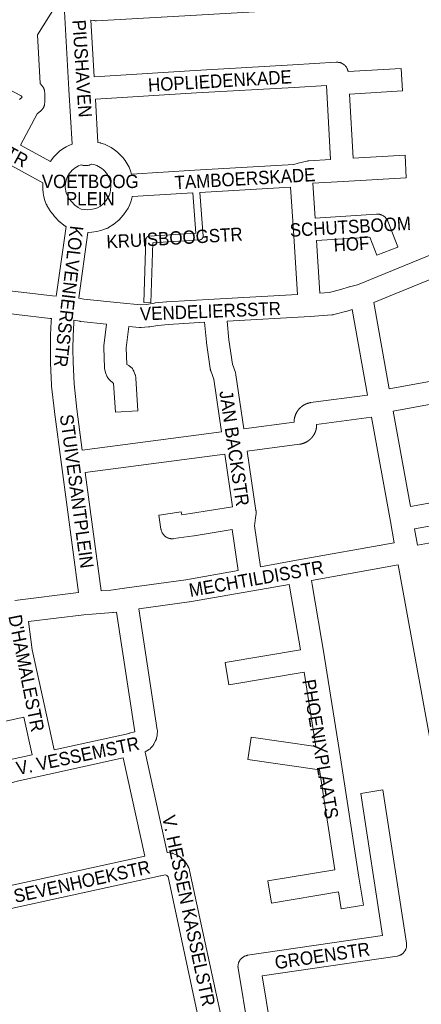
# Paper-space layout 'Layout1' of a CAD drawing. Header units: metres. Extents: x 123097 to 144122, y 392739 to 407589.
# Tile 194 of 256: x 134541 to 134773, y 395418 to 395987. Entities that reach past the tile are written whole.
import ezdxf
from ezdxf.enums import TextEntityAlignment as Align

# ---------------------------------------------------------------- set-up
doc = ezdxf.new("R2010")
doc.units = ezdxf.units.M
doc.header["$MEASUREMENT"] = 0
for name, color, linetype, lineweight in [('gs-anno-wegen algemeen tekst', 7, 'Continuous', 0), ('gs-knt-aanvullende hoofdweg', 7, 'Continuous', 0), ('gs-knt-paden', 7, 'Continuous', 0), ('gs-knt-wegen algemeen', 7, 'Continuous', 0)]:
    doc.layers.add(name, color=color, linetype=linetype, lineweight=lineweight)
doc.styles.add('Style-Arial', font='arial.ttf')

psp = doc.layouts.get("Layout1")

# ---------------------------------------------------------------- linework, layer by layer
at = {"layer": 'gs-knt-aanvullende hoofdweg', "color": 7, "linetype": 'Continuous', "flags": 128}
for points in [[(134957.747, 396003.914), (134952.966, 396005.13), (134947.715, 396006.228), (134939.765, 396006.52), (134927.221, 396006.205), (134761.44, 395996.406), (134761.43, 395996.406), (134760.469, 395996.35), (134760.46, 395996.35), (134622.638, 395988.373), (134622.598, 395988.37), (134585.082, 395986.398), (134584.738, 395986.388), (134584.393, 395986.394), (134584.049, 395986.415), (134583.706, 395986.453), (134581.928, 395986.687), (134583.808, 395953.983)], [(134571.002, 395915.034), (134569.188, 395946.585), (134566.591, 395991.773)], [(134584.555, 395940.985), (134585.988, 395916.064)], [(134582.278, 395903.535), (134582.07, 395903.428), (134581.735, 395903.276), (134581.392, 395903.14), (134581.043, 395903.022), (134580.688, 395902.921), (134580.329, 395902.837), (134579.967, 395902.771), (134579.601, 395902.723), (134579.234, 395902.692), (134578.866, 395902.68), (134578.497, 395902.686), (134578.129, 395902.71), (134577.763, 395902.752), (134577.399, 395902.812), (134577.039, 395902.89), (134576.683, 395902.986), (134576.332, 395903.098), (134576.304, 395903.109)]]:
    psp.add_lwpolyline(points, dxfattribs=at)
at = {"layer": 'gs-knt-paden', "color": 7, "linetype": 'Continuous', "flags": 128}
psp.add_lwpolyline([(134644.875, 395887.121), (134646.74, 395861.992), (134646.745, 395861.896), (134646.745, 395861.8), (134646.741, 395861.704), (134646.732, 395861.608), (134646.719, 395861.512), (134646.701, 395861.418), (134646.678, 395861.325), (134646.651, 395861.232), (134646.62, 395861.141), (134646.584, 395861.052), (134646.544, 395860.965), (134646.5, 395860.879), (134646.452, 395860.796), (134646.4, 395860.715), (134646.344, 395860.637), (134646.284, 395860.561), (134646.221, 395860.489), (134646.155, 395860.419), (134646.085, 395860.353), (134646.012, 395860.29), (134645.936, 395860.231), (134645.858, 395860.175), (134645.777, 395860.123), (134645.693, 395860.076), (134645.608, 395860.032), (134645.52, 395859.992), (134645.431, 395859.957), (134645.34, 395859.926), (134645.247, 395859.899), (134645.154, 395859.877), (134645.059, 395859.859), (134644.964, 395859.846), (134644.868, 395859.837), (134617.68, 395858.048), (134616.488, 395823.427, -0.3853863), (134616.478, 395823.418), (134612.479, 395823.556, -0.3853936), (134612.47, 395823.566), (134613.725, 395860.003), (134613.731, 395860.102), (134613.742, 395860.2), (134613.757, 395860.297), (134613.777, 395860.393), (134613.802, 395860.489), (134613.832, 395860.583), (134613.866, 395860.675), (134613.904, 395860.766), (134613.947, 395860.854), (134613.994, 395860.941), (134614.046, 395861.025), (134614.101, 395861.106), (134614.161, 395861.185), (134614.224, 395861.26), (134614.291, 395861.333), (134614.361, 395861.402), (134614.435, 395861.467), (134614.511, 395861.529), (134614.591, 395861.587), (134614.673, 395861.641), (134614.758, 395861.691), (134614.845, 395861.737), (134614.935, 395861.778), (134615.026, 395861.815), (134615.119, 395861.848), (134615.214, 395861.875), (134615.309, 395861.899), (134615.406, 395861.917), (134615.504, 395861.931), (134615.602, 395861.94), (134642.581, 395863.716), (134640.863, 395886.881)], format="xyb", dxfattribs=at)
at = {"layer": 'gs-knt-wegen algemeen', "color": 7, "linetype": 'Continuous', "flags": 128}
for points in [[(134561.916, 395995.319), (134551.087, 395978.301), (134552.637, 395950.071), (134553.618, 395948.949), (134553.817, 395948.71), (134554.005, 395948.461), (134554.18, 395948.203), (134554.344, 395947.938), (134554.494, 395947.665), (134554.631, 395947.385), (134554.754, 395947.098), (134554.864, 395946.807), (134554.959, 395946.51), (134555.04, 395946.209), (134555.107, 395945.904), (134555.159, 395945.597), (134555.196, 395945.288), (134555.219, 395944.977), (134555.226, 395944.665), (134555.226, 395939.215), (134555.219, 395938.904), (134555.196, 395938.594), (134555.159, 395938.285), (134555.108, 395937.978), (134555.041, 395937.674), (134554.96, 395937.374), (134554.865, 395937.077), (134554.756, 395936.786), (134554.633, 395936.5), (134554.496, 395936.221), (134554.347, 395935.948), (134554.184, 395935.682), (134554.009, 395935.425), (134553.822, 395935.177), (134553.623, 395934.937), (134553.413, 395934.708), (134553.193, 395934.489), (134552.962, 395934.28), (134550.957, 395932.555), (134541.186, 395914.503), (134558.541, 395905.113)], [(134583.808, 395953.983), (134642.2, 395957.63), (134642.235, 395957.632), (134698.557, 395960.845), (134723.714, 395962.384), (134724.024, 395962.395), (134724.334, 395962.392), (134724.644, 395962.374), (134724.953, 395962.341), (134725.26, 395962.294), (134725.564, 395962.232), (134725.865, 395962.155), (134726.162, 395962.064), (134726.455, 395961.959), (134726.742, 395961.841), (134727.023, 395961.709), (134727.297, 395961.563), (134727.564, 395961.405), (134727.824, 395961.234), (134728.074, 395961.051), (134728.316, 395960.856), (134728.548, 395960.649), (134728.77, 395960.432), (134728.982, 395960.205), (134729.182, 395959.968), (134729.371, 395959.721), (134729.548, 395959.466), (134729.713, 395959.203), (134729.865, 395958.932), (134730.003, 395958.654), (134730.129, 395958.37), (134730.24, 395958.08), (134730.338, 395957.785), (134730.421, 395957.486), (134730.49, 395957.183)], [(134554.199, 395892.659), (134529.264, 395906.151), (134520.783, 395910.78), (134509.629, 395915.301), (134509.407, 395915.395), (134509.19, 395915.498), (134508.976, 395915.608), (134482.754, 395929.796), (134482.552, 395929.91), (134482.355, 395930.031), (134482.162, 395930.159), (134471.548, 395937.463), (134449.39, 395949.384), (134448.631, 395949.749)], [(134720.446, 395906.17), (134717.987, 395948.989), (134699.339, 395947.848), (134699.312, 395947.847), (134642.994, 395944.635), (134584.555, 395940.985)], [(134558.541, 395905.113), (134559.179, 395906.066), (134560.591, 395907.827), (134562.149, 395909.459), (134563.843, 395910.951), (134565.659, 395912.292), (134567.584, 395913.471), (134569.603, 395914.48), (134571.002, 395915.034)], [(134585.988, 395916.064), (134587.143, 395915.826), (134587.403, 395915.767), (134587.66, 395915.698), (134589.753, 395914.988), (134591.778, 395914.104), (134593.721, 395913.052), (134595.568, 395911.84), (134597.307, 395910.477), (134598.924, 395908.971), (134600.409, 395907.335), (134601.75, 395905.579), (134602.938, 395903.716), (134603.965, 395901.759), (134604.822, 395899.723), (134605.444, 395897.808)], [(134605.444, 395897.808), (134641.999, 395899.992), (134699.211, 395903.413), (134701.703, 395904.033), (134706.611, 395905.256), (134706.907, 395905.322), (134707.206, 395905.375), (134707.506, 395905.414), (134707.809, 395905.438), (134720.446, 395906.17)], [(134576.304, 395903.109), (134575.755, 395902.934), (134574.726, 395902.507), (134573.737, 395901.994), (134572.794, 395901.399), (134571.906, 395900.726), (134571.078, 395899.981), (134570.316, 395899.168), (134569.625, 395898.294), (134569.011, 395897.364), (134568.479, 395896.385), (134568.031, 395895.365), (134567.671, 395894.31), (134567.657, 395894.264), (134567.391, 395893.235), (134567.213, 395892.187), (134567.122, 395891.129), (134567.12, 395890.067), (134567.207, 395889.008), (134567.381, 395887.96), (134567.643, 395886.931), (134567.989, 395885.927), (134569.449, 395883.435), (134570.655, 395881.895), (134572.591, 395879.913), (134574.595, 395878.393), (134575.922, 395877.626), (134576.263, 395877.489), (134579.712, 395877.094), (134581.767, 395877.295), (134583.794, 395877.692), (134585.773, 395878.28), (134587.4, 395879.304), (134588.83, 395880.427), (134590.738, 395882.588), (134591.371, 395883.46), (134591.926, 395884.383), (134592.4, 395885.351), (134592.789, 395886.356), (134593.09, 395887.391), (134593.301, 395888.447), (134593.439, 395891.047), (134593.348, 395892.2), (134593.156, 395893.341), (134592.865, 395894.461), (134592.476, 395895.55), (134591.993, 395896.601), (134591.42, 395897.606), (134590.76, 395898.556), (134590.019, 395899.445), (134589.203, 395900.265), (134588.317, 395901.009), (134587.37, 395901.673), (134586.368, 395902.252), (134585.319, 395902.739), (134584.231, 395903.133), (134582.278, 395903.535)], [(134567.555, 395867.428), (134567.496, 395867.464), (134567.269, 395867.614), (134567.049, 395867.774), (134564.336, 395869.833), (134564.148, 395869.982), (134563.964, 395870.138), (134563.787, 395870.3), (134563.616, 395870.469), (134561.093, 395873.051), (134560.93, 395873.224), (134560.773, 395873.403), (134560.623, 395873.588), (134558.928, 395875.753), (134558.754, 395875.986), (134558.59, 395876.227), (134558.438, 395876.474), (134556.525, 395879.738), (134556.39, 395879.979), (134556.266, 395880.226), (134556.152, 395880.477), (134555.365, 395882.574), (134554.762, 395884.731), (134554.349, 395886.932), (134554.129, 395889.161), (134554.104, 395891.4), (134554.199, 395892.659)], [(134640.863, 395886.881), (134605.846, 395884.789)], [(134697.239, 395890.251), (134644.875, 395887.121)], [(134701.293, 395828.143), (134698.889, 395864.979), (134697.239, 395890.251)], [(134605.846, 395884.789), (134605.82, 395884.647), (134605.198, 395882.41), (134604.375, 395880.24), (134603.359, 395878.153), (134602.157, 395876.167), (134600.78, 395874.299), (134600.599, 395874.084), (134598.196, 395871.364), (134597.996, 395871.147), (134597.786, 395870.94), (134597.567, 395870.743), (134597.34, 395870.556), (134595.177, 395868.856), (134594.997, 395868.719), (134594.811, 395868.589), (134594.621, 395868.464), (134592.125, 395866.894), (134591.906, 395866.762), (134591.681, 395866.639), (134591.452, 395866.525), (134591.219, 395866.42), (134590.982, 395866.323), (134588.232, 395865.403), (134585.414, 395864.717), (134582.55, 395864.269), (134580.233, 395864.104)], [(134561.781, 395827.294), (134562.027, 395828.448), (134567.555, 395867.428)], [(134580.233, 395864.104), (134574.886, 395826.396), (134574.853, 395826.184)], [(134823.822, 395855.306), (134821.197, 395853.934), (134820.942, 395853.808), (134820.682, 395853.693), (134798.821, 395844.597), (134798.807, 395844.591), (134798.514, 395844.478), (134791.168, 395841.849), (134791.055, 395841.809), (134784.413, 395839.569), (134745.319, 395823.651)], [(134434.208, 395842.339), (134438.573, 395841.299), (134453.319, 395839.608), (134458.434, 395839.204), (134458.628, 395839.196), (134458.946, 395839.167), (134559.702, 395827.371), (134561.781, 395827.294)], [(134559.154, 395814.362), (134558.963, 395814.369), (134558.704, 395814.384), (134558.446, 395814.409), (134460.862, 395825.834)], [(134574.853, 395826.184), (134577.765, 395825.606), (134598.816, 395823.344), (134610.64, 395822.226), (134614.025, 395822.429), (134618.407, 395823.254), (134618.718, 395823.304), (134619.031, 395823.34), (134625.637, 395823.931), (134625.842, 395823.946), (134653.137, 395825.521), (134653.158, 395825.522), (134701.293, 395828.143)], [(134732.834, 395819.521), (134730.047, 395818.674), (134729.793, 395818.603), (134722.244, 395816.64), (134721.962, 395816.573), (134721.676, 395816.519), (134721.388, 395816.477), (134721.099, 395816.449), (134708.711, 395815.509), (134708.572, 395815.5), (134660.631, 395812.89)], [(134741.746, 395770.11), (134732.834, 395819.521)], [(134745.319, 395823.651), (134754.336, 395773.662)], [(134537.905, 395651.481), (134574.839, 395656.033), (134564.916, 395730.087), (134564.914, 395730.101), (134560.914, 395760.429), (134560.899, 395760.549), (134559.227, 395775.339), (134559.206, 395775.559), (134559.193, 395775.78), (134558.616, 395788.704), (134558.609, 395788.926), (134558.528, 395796.714), (134558.529, 395796.881), (134558.648, 395804.669), (134558.653, 395804.836), (134558.972, 395812.618), (134558.986, 395812.856), (134559.008, 395813.093), (134559.154, 395814.362)], [(134572.154, 395813.446), (134571.971, 395811.846), (134571.665, 395804.386), (134571.549, 395796.766), (134571.627, 395789.173), (134572.19, 395776.581), (134573.83, 395762.071), (134576.971, 395738.256)], [(134660.631, 395812.89), (134661.655, 395802.064), (134663.668, 395787.923), (134665.394, 395783.079), (134665.494, 395782.776), (134665.579, 395782.468), (134665.648, 395782.157), (134665.702, 395781.843), (134670.311, 395750.559)], [(134657.403, 395748.843), (134652.915, 395779.312), (134651.184, 395784.171), (134651.101, 395784.419), (134651.028, 395784.67), (134650.965, 395784.924), (134650.913, 395785.18), (134650.871, 395785.438), (134648.743, 395800.38), (134648.707, 395800.685), (134647.622, 395812.161)], [(134754.336, 395773.662), (134844.954, 395790.299)], [(134938.144, 395794.17), (134853.708, 395778.668), (134756.649, 395760.849)], [(134670.311, 395750.559), (134699.311, 395754.449), (134699.309, 395754.545), (134699.309, 395754.748), (134699.314, 395754.95), (134699.32, 395755.068), (134699.327, 395755.185), (134699.336, 395755.303), (134699.345, 395755.42), (134699.355, 395755.537), (134699.367, 395755.654), (134699.38, 395755.772), (134699.394, 395755.888), (134699.41, 395756.005), (134699.427, 395756.121), (134699.444, 395756.238), (134699.463, 395756.353), (134699.483, 395756.47), (134699.505, 395756.586), (134699.527, 395756.701), (134699.551, 395756.816), (134699.576, 395756.931), (134699.602, 395757.046), (134699.629, 395757.161), (134699.657, 395757.274), (134699.687, 395757.388), (134699.718, 395757.502), (134699.75, 395757.616), (134699.782, 395757.728), (134699.817, 395757.841), (134699.852, 395757.953), (134699.889, 395758.066), (134699.926, 395758.176), (134699.965, 395758.288), (134700.005, 395758.399), (134700.046, 395758.509), (134700.088, 395758.618), (134700.131, 395758.728), (134700.176, 395758.837), (134700.221, 395758.946), (134700.268, 395759.053), (134700.315, 395759.161), (134700.364, 395759.268), (134700.414, 395759.375), (134700.465, 395759.481), (134700.517, 395759.586), (134700.57, 395759.692), (134700.625, 395759.796), (134700.679, 395759.899), (134700.736, 395760.003), (134700.793, 395760.106), (134700.852, 395760.209), (134700.911, 395760.309), (134700.972, 395760.41), (134701.034, 395760.511), (134701.096, 395760.611), (134701.159, 395760.709), (134701.224, 395760.808), (134701.29, 395760.906), (134701.356, 395761.003), (134701.424, 395761.099), (134701.492, 395761.195), (134701.562, 395761.29), (134701.633, 395761.384), (134701.703, 395761.477), (134701.776, 395761.57), (134701.85, 395761.662), (134701.924, 395761.754), (134701.999, 395761.844), (134702.075, 395761.934), (134702.152, 395762.023), (134702.231, 395762.111), (134702.309, 395762.198), (134702.389, 395762.285), (134702.469, 395762.371), (134702.551, 395762.456), (134702.633, 395762.539), (134702.716, 395762.623), (134702.801, 395762.705), (134702.886, 395762.787), (134702.971, 395762.867), (134703.058, 395762.947), (134703.145, 395763.026), (134703.234, 395763.104), (134703.322, 395763.18), (134703.412, 395763.257), (134703.502, 395763.332), (134703.594, 395763.407), (134703.685, 395763.479), (134703.778, 395763.552), (134703.872, 395763.624), (134703.966, 395763.694), (134704.061, 395763.763), (134704.157, 395763.832), (134704.253, 395763.9), (134704.35, 395763.967), (134704.447, 395764.032), (134704.546, 395764.096), (134704.645, 395764.16), (134704.745, 395764.223), (134704.845, 395764.284), (134704.946, 395764.345), (134705.048, 395764.404), (134705.15, 395764.463), (134705.252, 395764.52), (134705.356, 395764.576), (134705.46, 395764.632), (134705.565, 395764.686), (134705.669, 395764.739), (134705.775, 395764.791), (134705.881, 395764.842), (134705.988, 395764.892), (134706.094, 395764.941), (134706.202, 395764.988), (134706.31, 395765.035), (134706.419, 395765.081), (134706.527, 395765.125), (134706.637, 395765.168), (134706.747, 395765.211), (134706.858, 395765.252), (134706.967, 395765.291), (134707.079, 395765.33), (134707.191, 395765.368), (134707.303, 395765.405), (134707.414, 395765.44), (134707.527, 395765.474), (134707.64, 395765.507), (134707.754, 395765.539), (134707.866, 395765.569), (134707.981, 395765.599), (134708.095, 395765.628), (134708.21, 395765.655), (134708.324, 395765.681), (134708.602, 395765.736), (134708.882, 395765.779), (134741.746, 395770.11)], [(134744.064, 395757.283), (134712.357, 395753.104), (134712.366, 395752.605), (134712.366, 395752.364), (134712.357, 395752.123), (134712.339, 395751.882), (134712.312, 395751.643), (134712.296, 395751.526), (134712.279, 395751.409), (134712.261, 395751.293), (134712.241, 395751.178), (134712.221, 395751.062), (134712.199, 395750.946), (134712.176, 395750.83), (134712.152, 395750.716), (134712.126, 395750.601), (134712.1, 395750.486), (134712.072, 395750.372), (134712.044, 395750.259), (134712.014, 395750.145), (134711.982, 395750.031), (134711.95, 395749.918), (134711.917, 395749.806), (134711.882, 395749.693), (134711.846, 395749.581), (134711.809, 395749.469), (134711.771, 395749.359), (134711.732, 395749.248), (134711.692, 395749.137), (134711.65, 395749.027), (134711.608, 395748.918), (134711.564, 395748.809), (134711.519, 395748.7), (134711.473, 395748.591), (134711.427, 395748.484), (134711.379, 395748.377), (134711.329, 395748.27), (134711.279, 395748.163), (134711.228, 395748.058), (134711.175, 395747.953), (134711.122, 395747.848), (134711.067, 395747.743), (134711.012, 395747.641), (134710.955, 395747.537), (134710.897, 395747.435), (134710.838, 395747.333), (134710.779, 395747.232), (134710.718, 395747.131), (134710.656, 395747.031), (134710.593, 395746.932), (134710.53, 395746.834), (134710.465, 395746.736), (134710.399, 395746.638), (134710.331, 395746.541), (134710.264, 395746.446), (134710.195, 395746.35), (134710.125, 395746.255), (134710.054, 395746.161), (134709.983, 395746.069), (134709.91, 395745.976), (134709.836, 395745.884), (134709.762, 395745.793), (134709.687, 395745.704), (134709.61, 395745.614), (134709.533, 395745.526), (134709.454, 395745.438), (134709.376, 395745.351), (134709.296, 395745.265), (134709.215, 395745.179), (134709.133, 395745.095), (134709.051, 395745.012), (134708.967, 395744.929), (134708.883, 395744.846), (134708.797, 395744.765), (134708.712, 395744.686), (134708.625, 395744.606), (134708.537, 395744.527), (134708.449, 395744.45), (134708.36, 395744.374), (134708.27, 395744.298), (134708.179, 395744.223), (134708.088, 395744.149), (134707.996, 395744.076), (134707.903, 395744.004), (134707.809, 395743.933), (134707.715, 395743.863), (134707.62, 395743.794), (134707.524, 395743.726), (134707.427, 395743.658), (134707.33, 395743.592), (134707.233, 395743.527), (134707.134, 395743.463), (134707.035, 395743.4), (134706.935, 395743.337), (134706.835, 395743.277), (134706.734, 395743.216), (134706.632, 395743.157), (134706.529, 395743.099), (134706.428, 395743.043), (134706.324, 395742.987), (134706.22, 395742.932), (134706.115, 395742.878), (134706.011, 395742.825), (134705.905, 395742.774), (134705.798, 395742.723), (134705.691, 395742.673), (134705.585, 395742.625), (134705.477, 395742.578), (134705.369, 395742.531), (134705.26, 395742.486), (134705.152, 395742.443), (134705.042, 395742.4), (134704.932, 395742.358), (134704.821, 395742.317), (134704.712, 395742.278), (134704.6, 395742.24), (134704.488, 395742.202), (134704.376, 395742.166), (134704.265, 395742.131), (134704.152, 395742.098), (134704.039, 395742.065), (134703.925, 395742.033), (134703.813, 395742.003), (134703.698, 395741.974), (134703.584, 395741.946), (134703.469, 395741.919), (134703.355, 395741.894), (134703.24, 395741.869), (134703.125, 395741.846), (134703.009, 395741.823), (134702.894, 395741.803), (134702.778, 395741.783), (134702.662, 395741.764), (134702.545, 395741.747), (134702.43, 395741.731), (134672.218, 395737.678)], [(134757.217, 395684.809), (134754.984, 395697.033), (134744.064, 395757.283)], [(134756.649, 395760.849), (134766.634, 395705.764)], [(134576.971, 395738.256), (134657.403, 395748.843)], [(134766.634, 395705.764), (134828.162, 395716.945), (134948.124, 395738.757)], [(134659.311, 395735.962), (134578.687, 395725.349)], [(134672.218, 395737.678), (134677.307, 395703.494), (134677.345, 395703.195), (134677.368, 395702.895), (134677.378, 395702.593), (134677.373, 395702.292), (134677.355, 395701.99), (134677.323, 395701.694), (134677.323, 395701.691), (134677.322, 395701.686)], [(134578.687, 395725.349), (134587.84, 395657.039), (134593.419, 395657.432), (134601.358, 395658.542)], [(134677.322, 395701.686), (134677.011, 395699.309), (134676.383, 395694.513), (134679.875, 395670.993)], [(134770.695, 395683.479), (134825.808, 395693.494), (134824.085, 395702.971), (134768.965, 395692.954)], [(134768.965, 395692.954), (134770.695, 395683.479)], [(134679.875, 395670.993), (134700.775, 395674.727), (134757.217, 395684.809)], [(134759.552, 395672), (134709.364, 395663.035)], [(134806.302, 395415.322), (134796.801, 395467.318), (134796.8, 395467.322), (134759.552, 395672)], [(134601.366, 395658.543), (134636.699, 395663.485), (134667.047, 395668.736)], [(134696.545, 395660.745), (134675.565, 395656.996), (134675.53, 395656.99), (134638.815, 395650.637), (134638.607, 395650.605), (134609.687, 395646.561)], [(134709.364, 395663.035), (134709.723, 395660.8), (134716.918, 395618.696), (134716.921, 395618.676), (134716.932, 395618.614)], [(134601.358, 395658.542), (134601.363, 395658.543), (134601.366, 395658.543)], [(134601.358, 395658.542), (134601.363, 395658.543), (134601.366, 395658.543)], [(134596.792, 395644.757), (134595.002, 395644.507), (134594.78, 395644.48), (134594.558, 395644.46), (134582.658, 395643.621), (134577.777, 395643.277), (134545.958, 395639.355)], [(134604.021, 395574.729), (134604.089, 395574.747), (134607.234, 395575.515), (134607.257, 395575.53), (134607.279, 395575.574), (134596.792, 395644.757)], [(134609.687, 395646.561), (134620.27, 395576.752), (134620.308, 395576.448), (134620.333, 395576.143), (134620.343, 395575.836), (134620.338, 395575.53), (134620.295, 395574.392), (134620.278, 395574.106), (134620.248, 395573.82), (134620.206, 395573.536), (134620.151, 395573.255), (134619.909, 395572.142), (134619.843, 395571.865), (134619.764, 395571.592), (134619.674, 395571.322), (134619.572, 395571.056), (134619.458, 395570.795), (134619.333, 395570.539), (134618.292, 395568.522), (134618.155, 395568.271), (134618.008, 395568.026), (134617.849, 395567.788), (134617.681, 395567.557), (134617.502, 395567.333), (134617.314, 395567.118), (134616.546, 395566.277), (134616.349, 395566.071), (134616.143, 395565.873), (134615.929, 395565.685), (134615.707, 395565.506), (134615.477, 395565.337), (134615.24, 395565.178), (134613.326, 395563.958), (134613.218, 395563.892), (134625.95, 395505.893), (134627.854, 395505.676), (134628.141, 395505.637), (134628.426, 395505.585), (134628.708, 395505.52), (134628.988, 395505.443), (134629.263, 395505.354), (134629.535, 395505.252)], [(134545.958, 395639.355), (134547.981, 395622.939)], [(134547.981, 395622.939), (134554.467, 395593.256)], [(134554.467, 395593.256), (134554.468, 395593.253), (134554.468, 395593.248)], [(134554.467, 395593.256), (134554.468, 395593.253), (134554.468, 395593.248)], [(134554.468, 395593.248), (134560.606, 395565.165)], [(134536.341, 395559.817), (134547.891, 395562.363), (134543.141, 395584.097), (134510.569, 395576.891)], [(134560.606, 395565.165), (134604.013, 395574.728)], [(134604.013, 395574.728), (134604.017, 395574.729), (134604.021, 395574.729)], [(134604.013, 395574.728), (134604.017, 395574.729), (134604.021, 395574.729)], [(134600.6, 395560.646), (134557.043, 395551.048)], [(134613.086, 395503.771), (134600.6, 395560.646)], [(134557.035, 395551.046), (134539.356, 395547.15), (134528.571, 395544.003), (134518.032, 395540.128), (134507.782, 395535.54), (134497.824, 395530.237), (134492.886, 395527.266), (134483.148, 395520.713)], [(134557.039, 395551.047), (134557.035, 395551.046)], [(134557.039, 395551.047), (134557.035, 395551.046)], [(134557.043, 395551.048), (134557.039, 395551.047)], [(134557.043, 395551.048), (134557.039, 395551.047)], [(134508.929, 395478.272), (134516.076, 395481.225), (134516.26, 395481.297), (134516.445, 395481.364), (134520.246, 395482.671), (134520.411, 395482.725), (134520.577, 395482.775), (134530.825, 395485.699), (134531.019, 395485.751), (134531.215, 395485.798), (134613.086, 395503.771)], [(134629.535, 395505.252), (134629.801, 395505.138), (134632.134, 395504.082), (134632.394, 395503.957), (134632.65, 395503.82), (134632.898, 395503.672), (134633.14, 395503.514), (134633.375, 395503.344), (134633.602, 395503.164), (134633.821, 395502.975), (134635.717, 395501.256), (134635.927, 395501.057), (134636.128, 395500.848), (134636.32, 395500.631), (134636.502, 395500.405), (134636.673, 395500.172), (134636.834, 395499.931), (134636.985, 395499.683), (134638.263, 395497.465), (134638.401, 395497.212), (134638.528, 395496.953), (134638.644, 395496.688), (134638.748, 395496.418), (134638.839, 395496.145), (134638.919, 395495.867), (134638.986, 395495.586), (134659.492, 395400.402)], [(134622.232, 395492.449), (134622.13, 395492.426), (134534.204, 395473.124), (134524.316, 395470.302), (134520.865, 395469.116), (134512.288, 395465.572), (134507.591, 395463.412), (134498.246, 395458.476), (134491.987, 395454.656), (134455.728, 395430.508), (134450.83, 395426.931), (134440.811, 395413.451)], [(134622.239, 395492.45), (134622.236, 395492.449), (134622.232, 395492.449)], [(134622.239, 395492.45), (134622.236, 395492.449), (134622.232, 395492.449)], [(134646.839, 395397.316), (134626.473, 395491.848), (134626.214, 395492.297), (134625.832, 395492.643), (134625.362, 395492.856), (134624.801, 395492.92), (134622.239, 395492.45)]]:
    psp.add_lwpolyline(points, dxfattribs=at)
for points in [[(134730.49, 395957.183), (134730.522, 395957.008), (134761.2, 395958.805, -0.3845811), (134761.21, 395958.796), (134761.97, 395945.817, -0.3845798), (134761.961, 395945.807), (134731.314, 395944.012), (134733.444, 395906.923)], [(134540.733, 395940.792), (134540.924, 395941.019), (134541.125, 395941.236), (134541.336, 395941.445), (134541.556, 395941.643), (134542.206, 395942.202), (134542.206, 395942.221), (134541.582, 395942.935), (134525.165, 395951.379, -0.3690374)], [(134714.286, 395828.989), (134719.532, 395829.387), (134726.388, 395831.17), (134731.112, 395832.606), (134731.342, 395832.671), (134735.909, 395833.877), (134779.688, 395851.703), (134779.874, 395851.776), (134780.062, 395851.843), (134786.837, 395854.127), (134787.684, 395854.431), (134781.726, 395868.785, -0.4430278), (134781.73, 395868.796), (134793.739, 395873.78, -0.4430274), (134793.75, 395873.776), (134799.834, 395859.12), (134815.417, 395865.604), (134823.97, 395870.075), (134824.051, 395870.117), (134852.623, 395884.547), (134866.34, 395892.585), (134883.594, 395903.264), (134953.801, 395947.607)], [(134763.429, 395908.651), (134764.181, 395895.672, -0.3845838), (134764.172, 395895.662), (134727.695, 395893.548), (134710.138, 395892.532)], [(134733.444, 395906.923), (134763.419, 395908.66, -0.3845822), (134763.429, 395908.651)], [(134710.138, 395892.532), (134711.457, 395872.323), (134747.02, 395874.644), (134747.336, 395874.657), (134747.652, 395874.655), (134747.967, 395874.637), (134748.282, 395874.604), (134748.594, 395874.556), (134748.904, 395874.492), (134749.21, 395874.414), (134749.512, 395874.321), (134749.809, 395874.213), (134750.101, 395874.091), (134750.386, 395873.955), (134750.664, 395873.806), (134750.935, 395873.643), (134751.198, 395873.467), (134751.451, 395873.278), (134751.695, 395873.078), (134751.93, 395872.866), (134752.154, 395872.643), (134752.366, 395872.409), (134752.567, 395872.165), (134752.756, 395871.911), (134752.932, 395871.649), (134753.096, 395871.379), (134753.246, 395871.101), (134753.382, 395870.815), (134753.505, 395870.524), (134759.327, 395855.674, -0.3849183), (134759.322, 395855.662), (134747.218, 395850.916, -0.3849164), (134747.206, 395850.921), (134743.12, 395861.342), (134712.305, 395859.331), (134714.286, 395828.989)], [(134647.622, 395812.161), (134626.695, 395810.954), (134620.505, 395810.4), (134616.029, 395809.557), (134615.759, 395809.512), (134615.487, 395809.479), (134615.214, 395809.457), (134610.916, 395809.2), (134610.665, 395809.19), (134610.415, 395809.189), (134610.164, 395809.198), (134609.914, 395809.217), (134603.866, 395809.789), (134602.378, 395797.446), (134602.725, 395787.708), (134603.518, 395787.327), (134603.792, 395787.187), (134604.06, 395787.034), (134604.321, 395786.868), (134604.573, 395786.69), (134604.816, 395786.5), (134605.05, 395786.299), (134605.275, 395786.088), (134605.489, 395785.865), (134605.692, 395785.633), (134605.885, 395785.392), (134606.065, 395785.141), (134606.233, 395784.882), (134606.389, 395784.616), (134606.532, 395784.343), (134606.662, 395784.063), (134606.779, 395783.777), (134607.519, 395781.833), (134607.614, 395781.567), (134607.697, 395781.296), (134607.768, 395781.023), (134607.828, 395780.746), (134607.875, 395780.468), (134607.91, 395780.187), (134607.933, 395779.906), (134609.058, 395761.089, -0.3845763), (134609.05, 395761.079), (134596.072, 395760.303, -0.3845741), (134596.062, 395760.312), (134595.066, 395776.962), (134594.905, 395777.054), (134594.649, 395777.215), (134594.402, 395777.389), (134594.162, 395777.574), (134593.932, 395777.769), (134593.711, 395777.975), (134592.478, 395779.179), (134592.271, 395779.391), (134592.073, 395779.612), (134591.886, 395779.842), (134591.71, 395780.08), (134591.544, 395780.326), (134591.39, 395780.579), (134591.248, 395780.839), (134591.117, 395781.105), (134590.999, 395781.377), (134590.893, 395781.653), (134590.8, 395781.935), (134590.034, 395784.442), (134589.957, 395784.714), (134589.892, 395784.99), (134589.84, 395785.268), (134589.799, 395785.548), (134589.77, 395785.829), (134589.754, 395786.112), (134589.348, 395797.489), (134589.344, 395797.742), (134589.35, 395797.995), (134589.365, 395798.248), (134589.391, 395798.5), (134590.91, 395811.099), (134576.086, 395812.691), (134575.798, 395812.729), (134575.513, 395812.779), (134572.154, 395813.446)], [(134667.047, 395668.736), (134663.529, 395692.434), (134641.516, 395688.903), (134641.413, 395688.888), (134629.794, 395687.214), (134629.477, 395687.177), (134629.158, 395687.155), (134628.838, 395687.148), (134628.519, 395687.157), (134628.2, 395687.182), (134627.883, 395687.223), (134627.569, 395687.279), (134627.258, 395687.35), (134626.95, 395687.436), (134626.647, 395687.538), (134626.349, 395687.654), (134626.058, 395687.785), (134625.773, 395687.93), (134625.496, 395688.088), (134625.227, 395688.26), (134624.966, 395688.445), (134624.715, 395688.643), (134624.474, 395688.853), (134624.244, 395689.074), (134624.024, 395689.306), (134623.816, 395689.549), (134623.621, 395689.802), (134623.438, 395690.064), (134623.268, 395690.335), (134623.112, 395690.613), (134622.969, 395690.899), (134622.841, 395691.192), (134622.727, 395691.49), (134622.629, 395691.794), (134622.545, 395692.102), (134622.476, 395692.415), (134622.423, 395692.729), (134621.268, 395700.745, -0.3699773), (134621.275, 395700.756), (134634.144, 395702.61, -0.3699776), (134634.154, 395702.602), (134634.381, 395701.029), (134639.506, 395701.767), (134663.82, 395705.667), (134659.311, 395735.962)], [(134716.932, 395618.614), (134726.087, 395560.533), (134726.09, 395560.509), (134736.686, 395491.629), (134739.363, 395475.489, -0.3712651), (134739.356, 395475.479), (134726.529, 395473.351, -0.3712658), (134726.519, 395473.359), (134724.901, 395483.113), (134686.262, 395476.705, -0.3712656), (134686.252, 395476.712), (134684.124, 395489.539, -0.371265), (134684.132, 395489.549), (134722.845, 395495.97), (134713.958, 395553.745), (134672.665, 395559.536, -0.3697618), (134672.657, 395559.547), (134674.463, 395572.422, -0.369764), (134674.473, 395572.43), (134711.857, 395567.187), (134705.094, 395610.093), (134661.575, 395602.8, -0.3713714), (134661.565, 395602.808), (134659.416, 395615.631, -0.3713726), (134659.423, 395615.641), (134702.984, 395622.941), (134696.884, 395658.639), (134696.874, 395658.701), (134696.545, 395660.745)], [(134672.972, 395402.919), (134666.992, 395438.997), (134666.948, 395439.307), (134666.919, 395439.619), (134666.905, 395439.932), (134666.907, 395440.245), (134666.923, 395440.558), (134666.954, 395440.87), (134667.001, 395441.18), (134667.062, 395441.488), (134667.138, 395441.792), (134667.229, 395442.092), (134667.334, 395442.387), (134667.453, 395442.677), (134667.586, 395442.961), (134667.732, 395443.238), (134667.891, 395443.508), (134668.064, 395443.77), (134668.248, 395444.023), (134668.445, 395444.267), (134668.653, 395444.501), (134668.872, 395444.725), (134669.102, 395444.938), (134669.342, 395445.14), (134669.591, 395445.33), (134669.849, 395445.508), (134670.115, 395445.673), (134670.389, 395445.826), (134670.67, 395445.965), (134670.958, 395446.09), (134671.251, 395446.201), (134671.549, 395446.298), (134671.851, 395446.381), (134672.157, 395446.449), (134672.466, 395446.502), (134750.418, 395457.976), (134737.804, 395540.029, -0.3705319), (134737.811, 395540.039), (134750.662, 395542.015, -0.3705321), (134750.672, 395542.007), (134764.282, 395453.479), (134764.322, 395453.171), (134764.347, 395452.861), (134764.358, 395452.55), (134764.353, 395452.239), (134764.334, 395451.928), (134764.299, 395451.619), (134764.25, 395451.312), (134764.187, 395451.007), (134764.109, 395450.706), (134764.016, 395450.409), (134763.91, 395450.117), (134763.79, 395449.83), (134763.656, 395449.549), (134763.509, 395449.275), (134763.349, 395449.008), (134763.176, 395448.749), (134762.991, 395448.499), (134762.795, 395448.258), (134762.587, 395448.026), (134762.368, 395447.805), (134762.139, 395447.594), (134761.9, 395447.395), (134761.652, 395447.207), (134761.395, 395447.031), (134761.131, 395446.868), (134760.858, 395446.718), (134760.579, 395446.581), (134760.294, 395446.457), (134760.003, 395446.347), (134759.707, 395446.251), (134759.406, 395446.169), (134759.103, 395446.102), (134758.796, 395446.049), (134680.92, 395434.586), (134685.764, 395405.363)]]:
    psp.add_lwpolyline(points, format="xyb", dxfattribs=at)

# ---------------------------------------------------------------- texts
at = {"layer": 'gs-anno-wegen algemeen tekst', "color": 7, "style": 'Style-Arial', "width": 0.909091}
for s, rotation, p in [('PIUSHAVEN', 273.744, (134576.871, 395958.736)), ('HOPLIEDENKADE', 3.35179, (134656.433, 395951.67)), ('GILDEBROEDERSTR', 331.56705, (134502.021, 395927.822)), ('TAMBOERSKADE', 3.35179, (134670.931, 395895.201)), ('SCHUTSBOOM', 3.35179, (134731.83, 395867.412)), ('KRUISBOOGSTR', 3.35179, (134630.235, 395860.889)), ('KOLVENIERSSTR', 263.37768, (134569.049, 395827.083)), ('HOF', 3.35179, (134732.481, 395857.434)), ('VENDELIERSSTR', 2.24647, (134650.975, 395818.623)), ('JAN BACKSTR', 278.3375, (134664.821, 395739.403)), ('STUIVESANTPLEIN', 277.72273, (134573.754, 395714.58)), ('MECHTILDISSTR', 9.9974, (134677.481, 395664.128)), ("D'HAMALESTR", 281.25423, (134544.65, 395609.458)), ('PHOENIXPLAATS', 279.51269, (134714.551, 395565.684)), ('V. VESSEMSTR', 11.87727, (134574.325, 395561.782)), ('V. HESSEN KASSELSTR', 281.98445, (134638.465, 395472.247)), ('SEVENHOEKSTR', 12.38613, (134576.726, 395489.123)), ('GROENSTR', 8.37401, (134715.631, 395446.275))]:
    psp.add_text(s, height=7.7, rotation=rotation, dxfattribs=at).set_placement(p, align=Align.MIDDLE_CENTER)
for s, p in [('VOETBOOG', (134581.569, 395893.573)), ('PLEIN', (134581.569, 395883.573))]:
    psp.add_text(s, height=7.7, dxfattribs=at).set_placement(p, align=Align.MIDDLE_CENTER)

doc.saveas('drawing.dxf')
